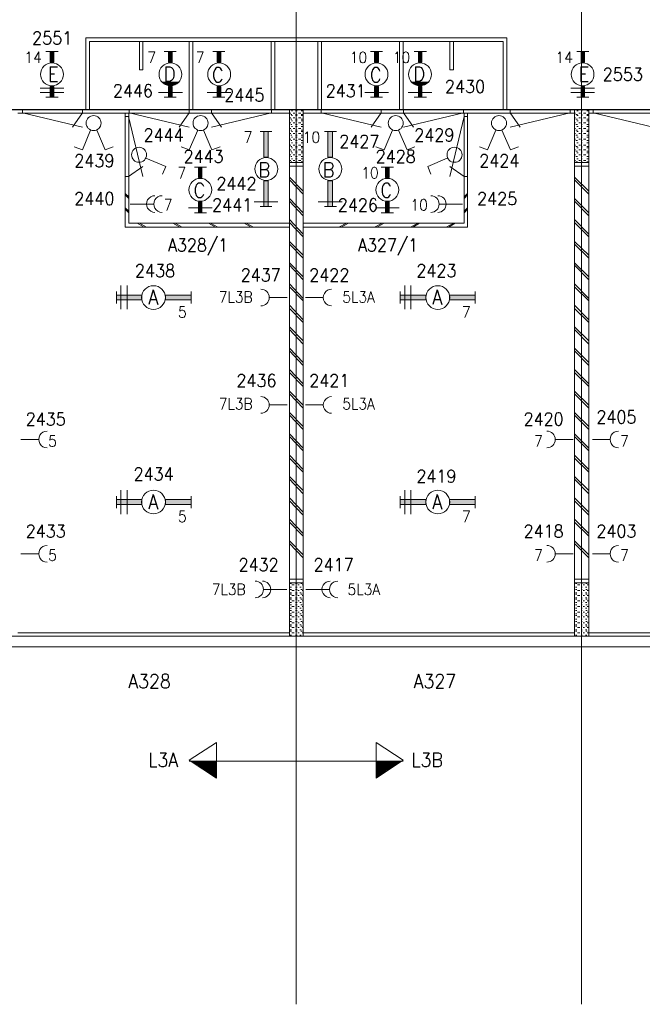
# Model space of a CAD drawing. Header units: metres. Extents: x -119 to 0, y 0 to 84.
# Tile 18 of 53: x -76.46 to -67.74, y 35.36 to 49.16. Entities that reach past the tile are written whole.
import ezdxf
from ezdxf.enums import TextEntityAlignment as Align

# ---------------------------------------------------------------- set-up
doc = ezdxf.new("R2010")
doc.units = ezdxf.units.M
doc.header["$MEASUREMENT"] = 0
doc.layers.add('Level 1', color=1, linetype='Continuous', lineweight=0)
doc.styles.add('Style-STANDARD', font='STANDARD.shx')

# ---------------------------------------------------------------- blocks, each defined once
blk = doc.blocks.new('FCAD23')
at = {"layer": 'Level 1', "color": 1, "linetype": 'Continuous', "lineweight": 0}
blk.add_circle((0, 0), 1, dxfattribs=at)
blk = doc.blocks.new('FCAD24')
at = {"layer": 'Level 1', "color": 1, "linetype": 'Continuous', "lineweight": 0}
blk.add_circle((0, 0), 1, dxfattribs=at)
blk = doc.blocks.new('FCAD25')
at = {"layer": 'Level 1', "color": 1, "linetype": 'Continuous', "lineweight": 0}
blk.add_circle((0, 0), 1, dxfattribs=at)
blk = doc.blocks.new('FCAD26')
at = {"layer": 'Level 1', "color": 1, "linetype": 'Continuous', "lineweight": 0}
blk.add_circle((0, 0), 1, dxfattribs=at)

msp = doc.modelspace()

# ---------------------------------------------------------------- linework, layer by layer
at = {"layer": 'Level 1', "color": 11, "linetype": 'Continuous', "lineweight": 0}
for p, q in [((-72.588, 62.078), (-72.588, 35.362)), ((-68.596, 62.078), (-68.596, 35.362)), ((-106.454, 47.899), (-6.907, 47.899)), ((-106.454, 40.368), (-6.907, 40.368))]:
    msp.add_line(p, q, dxfattribs=at)
at = {"layer": 'Level 1', "color": 1, "linetype": 'Continuous', "lineweight": 0}
for p, q in [((-72.588, 60.25), (-72.588, 38.769)), ((-75.535, 47.899), (-75.535, 48.901)), ((-75.535, 48.901), (-69.641, 48.901)), ((-75.484, 47.899), (-75.484, 48.851)), ((-75.484, 48.851), (-69.691, 48.851)), ((-74.783, 48.851), (-74.783, 48.453)), ((-74.736, 48.453), (-74.736, 48.851)), ((-74.089, 47.899), (-74.089, 48.851)), ((-74.038, 47.899), (-74.038, 48.851)), ((-72.939, 47.899), (-72.939, 48.851)), ((-72.888, 47.899), (-72.888, 48.851)), ((-72.288, 47.899), (-72.288, 48.851)), ((-72.237, 47.899), (-72.237, 48.851)), ((-71.141, 47.899), (-71.141, 48.851)), ((-71.091, 47.899), (-71.091, 48.851)), ((-70.44, 48.453), (-70.44, 48.851)), ((-70.389, 48.851), (-70.389, 48.453)), ((-69.691, 47.899), (-69.691, 48.851)), ((-69.641, 47.899), (-69.641, 48.901)), ((-76.096, 48.71), (-75.924, 48.71)), ((-74.268, 48.71), (-74.44, 48.71)), ((-73.59, 48.71), (-73.757, 48.71)), ((-71.379, 48.71), (-71.547, 48.71)), ((-70.767, 48.71), (-70.939, 48.71)), ((-68.662, 48.71), (-68.49, 48.71)), ((-74.783, 48.453), (-74.736, 48.453)), ((-70.389, 48.453), (-70.44, 48.453)), ((-74.237, 48.282), (-74.463, 48.282)), ((-70.74, 48.282), (-70.97, 48.282)), ((-76.174, 48.196), (-75.842, 48.196)), ((-74.249, 48.274), (-74.443, 48.274)), ((-74.256, 48.262), (-74.44, 48.262)), ((-74.28, 48.25), (-74.428, 48.25)), ((-74.284, 48.242), (-74.397, 48.242)), ((-70.748, 48.274), (-70.95, 48.274)), ((-70.759, 48.262), (-70.939, 48.262)), ((-70.779, 48.25), (-70.927, 48.25)), ((-70.791, 48.242), (-70.9, 48.242)), ((-68.744, 48.196), (-68.413, 48.196)), ((-76.174, 48.137), (-75.842, 48.137)), ((-76.096, 48.071), (-75.924, 48.071)), ((-74.182, 48.137), (-74.517, 48.137)), ((-74.268, 48.071), (-74.44, 48.071)), ((-73.504, 48.137), (-73.835, 48.137)), ((-73.59, 48.071), (-73.757, 48.071)), ((-71.297, 48.137), (-71.629, 48.137)), ((-71.379, 48.071), (-71.547, 48.071)), ((-70.689, 48.137), (-71.021, 48.137)), ((-70.767, 48.071), (-70.939, 48.071)), ((-68.744, 48.137), (-68.413, 48.137)), ((-68.662, 48.071), (-68.49, 48.071)), ((-76.576, 47.893), (-64.492, 47.893)), ((-76.422, 47.9), (-76.422, 47.85)), ((-75.582, 47.9), (-75.582, 47.85)), ((-74.926, 47.9), (-74.926, 47.85)), ((-74.086, 47.9), (-74.086, 47.85)), ((-73.776, 47.9), (-73.776, 47.85)), ((-72.936, 47.9), (-72.936, 47.85)), ((-72.685, 40.52), (-72.685, 47.899)), ((-72.639, 47.88), (-72.654, 47.88)), ((-72.576, 47.88), (-72.6, 47.88)), ((-72.494, 47.88), (-72.518, 47.88)), ((-72.49, 40.52), (-72.49, 47.899)), ((-72.238, 47.9), (-72.238, 47.85)), ((-71.398, 47.9), (-71.398, 47.85)), ((-71.088, 47.9), (-71.088, 47.85)), ((-70.248, 47.9), (-70.248, 47.85)), ((-69.592, 47.9), (-69.592, 47.85)), ((-68.752, 47.9), (-68.752, 47.85)), ((-68.693, 40.52), (-68.693, 47.899)), ((-68.643, 47.88), (-68.662, 47.88)), ((-68.584, 47.88), (-68.6, 47.88)), ((-68.502, 47.88), (-68.522, 47.88)), ((-68.49, 40.52), (-68.49, 47.899)), ((-68.43, 47.9), (-68.43, 47.85)), ((-76.486, 47.849), (-72.685, 47.849)), ((-76.422, 47.85), (-75.582, 47.65)), ((-75.582, 47.85), (-75.722, 47.65)), ((-74.986, 47.8), (-74.936, 47.8)), ((-74.985, 46.25), (-74.985, 47.849)), ((-74.936, 47.8), (-74.736, 46.96)), ((-74.935, 46.305), (-74.935, 47.849)), ((-74.926, 47.85), (-74.086, 47.65)), ((-74.086, 47.85), (-74.226, 47.65)), ((-72.936, 47.85), (-73.776, 47.65)), ((-73.776, 47.85), (-73.636, 47.65)), ((-72.666, 47.849), (-72.677, 47.849)), ((-72.666, 47.782), (-72.677, 47.782)), ((-72.65, 47.829), (-72.666, 47.829)), ((-72.65, 47.763), (-72.666, 47.763)), ((-72.639, 47.814), (-72.654, 47.814)), ((-72.639, 47.74), (-72.654, 47.74)), ((-72.607, 47.849), (-72.631, 47.849)), ((-72.607, 47.782), (-72.631, 47.782)), ((-72.576, 47.829), (-72.6, 47.829)), ((-72.576, 47.814), (-72.6, 47.814)), ((-72.576, 47.763), (-72.6, 47.763)), ((-72.576, 47.74), (-72.6, 47.74)), ((-72.525, 47.849), (-72.557, 47.849)), ((-72.525, 47.782), (-72.557, 47.782)), ((-72.494, 47.829), (-72.518, 47.829)), ((-72.494, 47.814), (-72.518, 47.814)), ((-72.494, 47.763), (-72.518, 47.763)), ((-72.494, 47.74), (-72.518, 47.74)), ((-72.49, 47.849), (-68.693, 47.849)), ((-72.238, 47.85), (-71.398, 47.65)), ((-71.398, 47.85), (-71.538, 47.65)), ((-70.248, 47.85), (-71.088, 47.65)), ((-71.088, 47.85), (-70.948, 47.65)), ((-70.238, 47.8), (-70.438, 46.96)), ((-70.188, 47.8), (-70.238, 47.8)), ((-70.237, 46.305), (-70.237, 47.849)), ((-70.19, 46.25), (-70.19, 47.849)), ((-68.752, 47.85), (-69.592, 47.65)), ((-69.592, 47.85), (-69.452, 47.65)), ((-68.674, 47.849), (-68.681, 47.849)), ((-68.674, 47.782), (-68.681, 47.782)), ((-68.65, 47.829), (-68.674, 47.829)), ((-68.65, 47.763), (-68.674, 47.763)), ((-68.643, 47.814), (-68.662, 47.814)), ((-68.643, 47.74), (-68.662, 47.74)), ((-68.611, 47.849), (-68.631, 47.849)), ((-68.611, 47.782), (-68.631, 47.782)), ((-68.584, 47.829), (-68.6, 47.829)), ((-68.584, 47.814), (-68.6, 47.814)), ((-68.584, 47.763), (-68.6, 47.763)), ((-68.584, 47.74), (-68.6, 47.74)), ((-68.533, 47.849), (-68.565, 47.849)), ((-68.533, 47.782), (-68.565, 47.782)), ((-68.502, 47.829), (-68.522, 47.829)), ((-68.502, 47.814), (-68.522, 47.814)), ((-68.502, 47.763), (-68.522, 47.763)), ((-68.502, 47.74), (-68.522, 47.74)), ((-68.49, 47.849), (-64.697, 47.849)), ((-68.43, 47.85), (-67.59, 47.65)), ((-75.469, 47.607), (-75.582, 47.334)), ((-75.383, 47.607), (-75.262, 47.334)), ((-73.968, 47.607), (-74.089, 47.334)), ((-73.886, 47.607), (-73.769, 47.334)), ((-72.666, 47.712), (-72.677, 47.712)), ((-72.666, 47.634), (-72.677, 47.634)), ((-72.65, 47.689), (-72.666, 47.689)), ((-72.65, 47.611), (-72.666, 47.611)), ((-72.639, 47.662), (-72.654, 47.662)), ((-72.607, 47.712), (-72.631, 47.712)), ((-72.607, 47.634), (-72.631, 47.634)), ((-72.576, 47.689), (-72.6, 47.689)), ((-72.576, 47.662), (-72.6, 47.662)), ((-72.576, 47.611), (-72.6, 47.611)), ((-72.525, 47.712), (-72.557, 47.712)), ((-72.525, 47.634), (-72.557, 47.634)), ((-72.494, 47.689), (-72.518, 47.689)), ((-72.494, 47.662), (-72.518, 47.662)), ((-72.494, 47.611), (-72.518, 47.611)), ((-71.239, 47.607), (-71.356, 47.334)), ((-71.157, 47.607), (-71.036, 47.334)), ((-69.793, 47.607), (-69.91, 47.334)), ((-69.711, 47.607), (-69.59, 47.334)), ((-68.674, 47.712), (-68.681, 47.712)), ((-68.674, 47.634), (-68.681, 47.634)), ((-68.65, 47.689), (-68.674, 47.689)), ((-68.65, 47.611), (-68.674, 47.611)), ((-68.643, 47.662), (-68.662, 47.662)), ((-68.611, 47.712), (-68.631, 47.712)), ((-68.611, 47.634), (-68.631, 47.634)), ((-68.584, 47.689), (-68.6, 47.689)), ((-68.584, 47.662), (-68.6, 47.662)), ((-68.584, 47.611), (-68.6, 47.611)), ((-68.533, 47.712), (-68.565, 47.712)), ((-68.533, 47.634), (-68.565, 47.634)), ((-68.502, 47.689), (-68.522, 47.689)), ((-68.502, 47.662), (-68.522, 47.662)), ((-68.502, 47.611), (-68.522, 47.611)), ((-73.095, 47.588), (-72.931, 47.588)), ((-72.666, 47.56), (-72.677, 47.56)), ((-72.666, 47.482), (-72.677, 47.482)), ((-72.65, 47.541), (-72.666, 47.541)), ((-72.65, 47.463), (-72.666, 47.463)), ((-72.639, 47.591), (-72.654, 47.591)), ((-72.639, 47.51), (-72.654, 47.51)), ((-72.607, 47.56), (-72.631, 47.56)), ((-72.607, 47.482), (-72.631, 47.482)), ((-72.576, 47.591), (-72.6, 47.591)), ((-72.576, 47.541), (-72.6, 47.541)), ((-72.576, 47.51), (-72.6, 47.51)), ((-72.576, 47.463), (-72.6, 47.463)), ((-72.525, 47.56), (-72.557, 47.56)), ((-72.525, 47.482), (-72.557, 47.482)), ((-72.494, 47.591), (-72.518, 47.591)), ((-72.494, 47.541), (-72.518, 47.541)), ((-72.494, 47.51), (-72.518, 47.51)), ((-72.494, 47.463), (-72.518, 47.463)), ((-72.194, 47.588), (-72.026, 47.588)), ((-68.674, 47.56), (-68.681, 47.56)), ((-68.674, 47.482), (-68.681, 47.482)), ((-68.65, 47.541), (-68.674, 47.541)), ((-68.65, 47.463), (-68.674, 47.463)), ((-68.643, 47.591), (-68.662, 47.591)), ((-68.643, 47.51), (-68.662, 47.51)), ((-68.611, 47.56), (-68.631, 47.56)), ((-68.611, 47.482), (-68.631, 47.482)), ((-68.584, 47.591), (-68.6, 47.591)), ((-68.584, 47.541), (-68.6, 47.541)), ((-68.584, 47.51), (-68.6, 47.51)), ((-68.584, 47.463), (-68.6, 47.463)), ((-68.533, 47.56), (-68.565, 47.56)), ((-68.533, 47.482), (-68.565, 47.482)), ((-68.502, 47.591), (-68.522, 47.591)), ((-68.502, 47.541), (-68.522, 47.541)), ((-68.502, 47.51), (-68.522, 47.51)), ((-68.502, 47.463), (-68.522, 47.463)), ((-75.582, 47.334), (-75.699, 47.377)), ((-75.262, 47.334), (-75.153, 47.377)), ((-74.089, 47.334), (-74.198, 47.377)), ((-73.769, 47.334), (-73.652, 47.377)), ((-72.666, 47.4), (-72.677, 47.4)), ((-72.666, 47.334), (-72.677, 47.334)), ((-72.65, 47.381), (-72.666, 47.381)), ((-72.639, 47.432), (-72.654, 47.432)), ((-72.639, 47.361), (-72.654, 47.361)), ((-72.607, 47.4), (-72.631, 47.4)), ((-72.607, 47.334), (-72.631, 47.334)), ((-72.576, 47.432), (-72.6, 47.432)), ((-72.576, 47.381), (-72.6, 47.381)), ((-72.576, 47.361), (-72.6, 47.361)), ((-72.525, 47.4), (-72.557, 47.4)), ((-72.525, 47.334), (-72.557, 47.334)), ((-72.494, 47.432), (-72.518, 47.432)), ((-72.494, 47.381), (-72.518, 47.381)), ((-72.494, 47.361), (-72.518, 47.361)), ((-71.356, 47.334), (-71.473, 47.377)), ((-71.036, 47.334), (-70.927, 47.377)), ((-69.91, 47.334), (-70.023, 47.377)), ((-69.59, 47.334), (-69.477, 47.377)), ((-68.674, 47.4), (-68.681, 47.4)), ((-68.674, 47.334), (-68.681, 47.334)), ((-68.65, 47.381), (-68.674, 47.381)), ((-68.643, 47.432), (-68.662, 47.432)), ((-68.643, 47.361), (-68.662, 47.361)), ((-68.611, 47.4), (-68.631, 47.4)), ((-68.611, 47.334), (-68.631, 47.334)), ((-68.584, 47.432), (-68.6, 47.432)), ((-68.584, 47.381), (-68.6, 47.381)), ((-68.584, 47.361), (-68.6, 47.361)), ((-68.533, 47.4), (-68.565, 47.4)), ((-68.533, 47.334), (-68.565, 47.334)), ((-68.502, 47.432), (-68.522, 47.432)), ((-68.502, 47.381), (-68.522, 47.381)), ((-68.502, 47.361), (-68.522, 47.361)), ((-74.693, 47.217), (-74.416, 47.1)), ((-72.666, 47.264), (-72.677, 47.264)), ((-72.666, 47.182), (-72.677, 47.182)), ((-72.65, 47.315), (-72.666, 47.315)), ((-72.65, 47.241), (-72.666, 47.241)), ((-72.639, 47.291), (-72.654, 47.291)), ((-72.639, 47.209), (-72.654, 47.209)), ((-72.607, 47.264), (-72.631, 47.264)), ((-72.607, 47.182), (-72.631, 47.182)), ((-72.576, 47.315), (-72.6, 47.315)), ((-72.576, 47.291), (-72.6, 47.291)), ((-72.576, 47.241), (-72.6, 47.241)), ((-72.576, 47.209), (-72.6, 47.209)), ((-72.525, 47.264), (-72.557, 47.264)), ((-72.525, 47.182), (-72.557, 47.182)), ((-72.494, 47.315), (-72.518, 47.315)), ((-72.494, 47.291), (-72.518, 47.291)), ((-72.494, 47.241), (-72.518, 47.241)), ((-72.494, 47.209), (-72.518, 47.209)), ((-70.475, 47.217), (-70.748, 47.1)), ((-68.674, 47.264), (-68.681, 47.264)), ((-68.674, 47.182), (-68.681, 47.182)), ((-68.65, 47.315), (-68.674, 47.315)), ((-68.65, 47.241), (-68.674, 47.241)), ((-68.643, 47.291), (-68.662, 47.291)), ((-68.643, 47.209), (-68.662, 47.209)), ((-68.611, 47.264), (-68.631, 47.264)), ((-68.611, 47.182), (-68.631, 47.182)), ((-68.584, 47.315), (-68.6, 47.315)), ((-68.584, 47.291), (-68.6, 47.291)), ((-68.584, 47.241), (-68.6, 47.241)), ((-68.584, 47.209), (-68.6, 47.209)), ((-68.533, 47.264), (-68.565, 47.264)), ((-68.533, 47.182), (-68.565, 47.182)), ((-68.502, 47.315), (-68.522, 47.315)), ((-68.502, 47.291), (-68.522, 47.291)), ((-68.502, 47.241), (-68.522, 47.241)), ((-68.502, 47.209), (-68.522, 47.209)), ((-74.936, 46.96), (-74.736, 47.1)), ((-74.416, 47.1), (-74.463, 46.991)), ((-73.847, 47.092), (-74.015, 47.092)), ((-72.49, 47.155), (-72.685, 47.155)), ((-72.49, 47.104), (-72.685, 47.104)), ((-72.65, 47.163), (-72.666, 47.163)), ((-72.576, 47.163), (-72.6, 47.163)), ((-72.494, 47.163), (-72.518, 47.163)), ((-71.227, 47.092), (-71.399, 47.092)), ((-70.748, 47.1), (-70.705, 46.991)), ((-70.238, 46.96), (-70.438, 47.1)), ((-68.49, 47.155), (-68.693, 47.155)), ((-68.49, 47.104), (-68.693, 47.104)), ((-68.65, 47.163), (-68.674, 47.163)), ((-68.584, 47.163), (-68.6, 47.163)), ((-68.502, 47.163), (-68.522, 47.163)), ((-74.986, 46.96), (-74.936, 46.96)), ((-72.49, 46.753), (-72.685, 46.952)), ((-72.49, 46.71), (-72.685, 46.913)), ((-70.188, 46.96), (-70.238, 46.96)), ((-68.49, 46.753), (-68.693, 46.952)), ((-68.49, 46.71), (-68.693, 46.913)), ((-74.935, 46.675), (-74.985, 46.722)), ((-74.935, 46.652), (-74.985, 46.703)), ((-72.49, 46.453), (-72.685, 46.652)), ((-70.237, 46.675), (-70.19, 46.722)), ((-70.237, 46.652), (-70.19, 46.703)), ((-68.49, 46.453), (-68.693, 46.652)), ((-74.935, 46.473), (-74.985, 46.523)), ((-74.935, 46.453), (-74.985, 46.504)), ((-74.592, 46.574), (-74.915, 46.574)), ((-73.765, 46.519), (-74.097, 46.519)), ((-72.845, 46.605), (-73.176, 46.605)), ((-73.095, 46.539), (-72.931, 46.539)), ((-72.49, 46.41), (-72.685, 46.613)), ((-71.945, 46.605), (-72.28, 46.605)), ((-72.194, 46.539), (-72.026, 46.539)), ((-71.149, 46.519), (-71.481, 46.519)), ((-70.584, 46.574), (-70.26, 46.574)), ((-70.237, 46.473), (-70.19, 46.523)), ((-70.237, 46.453), (-70.19, 46.504)), ((-68.49, 46.41), (-68.693, 46.613)), ((-73.847, 46.453), (-74.015, 46.453)), ((-72.49, 46.153), (-72.685, 46.356)), ((-71.227, 46.453), (-71.399, 46.453)), ((-68.49, 46.153), (-68.693, 46.356)), ((-72.685, 46.25), (-74.985, 46.25)), ((-72.685, 46.305), (-74.935, 46.305)), ((-74.716, 46.25), (-74.814, 46.305)), ((-74.685, 46.25), (-74.783, 46.305)), ((-74.217, 46.25), (-74.315, 46.305)), ((-74.186, 46.25), (-74.284, 46.305)), ((-73.718, 46.25), (-73.816, 46.305)), ((-73.687, 46.25), (-73.788, 46.305)), ((-73.219, 46.25), (-73.317, 46.305)), ((-73.188, 46.25), (-73.29, 46.305)), ((-72.49, 46.114), (-72.685, 46.313)), ((-72.49, 46.305), (-70.237, 46.305)), ((-72.49, 46.25), (-70.19, 46.25)), ((-71.991, 46.25), (-71.886, 46.305)), ((-71.96, 46.25), (-71.859, 46.305)), ((-71.492, 46.25), (-71.387, 46.305)), ((-71.461, 46.25), (-71.356, 46.305)), ((-70.989, 46.25), (-70.888, 46.305)), ((-70.958, 46.25), (-70.861, 46.305)), ((-70.49, 46.25), (-70.389, 46.305)), ((-70.459, 46.25), (-70.362, 46.305)), ((-68.49, 46.114), (-68.693, 46.313)), ((-72.49, 45.857), (-72.685, 46.051)), ((-72.49, 45.814), (-72.685, 46.013)), ((-68.49, 45.857), (-68.693, 46.051)), ((-68.49, 45.814), (-68.693, 46.013)), ((-72.49, 45.556), (-72.685, 45.751)), ((-72.49, 45.514), (-72.685, 45.716)), ((-68.49, 45.556), (-68.693, 45.751)), ((-68.49, 45.514), (-68.693, 45.716)), ((-75.044, 45.1), (-75.044, 45.432)), ((-74.958, 45.1), (-74.958, 45.432)), ((-72.49, 45.252), (-72.685, 45.455)), ((-72.49, 45.217), (-72.685, 45.412)), ((-71.067, 45.1), (-71.067, 45.432)), ((-70.986, 45.1), (-70.986, 45.432)), ((-68.49, 45.252), (-68.693, 45.455)), ((-68.49, 45.217), (-68.693, 45.412)), ((-75.106, 45.35), (-75.106, 45.182)), ((-74.061, 45.35), (-74.061, 45.182)), ((-72.716, 45.264), (-72.962, 45.264)), ((-72.459, 45.264), (-72.214, 45.264)), ((-71.134, 45.35), (-71.134, 45.182)), ((-70.085, 45.35), (-70.085, 45.182)), ((-72.49, 44.952), (-72.685, 45.155)), ((-72.49, 44.913), (-72.685, 45.112)), ((-68.49, 44.952), (-68.693, 45.155)), ((-68.49, 44.913), (-68.693, 45.112)), ((-72.49, 44.656), (-72.685, 44.855)), ((-68.49, 44.656), (-68.693, 44.855)), ((-72.49, 44.613), (-72.685, 44.816)), ((-68.49, 44.613), (-68.693, 44.816)), ((-72.49, 44.356), (-72.685, 44.554)), ((-72.49, 44.313), (-72.685, 44.516)), ((-68.49, 44.356), (-68.693, 44.554)), ((-68.49, 44.313), (-68.693, 44.516)), ((-72.49, 44.056), (-72.685, 44.258)), ((-72.49, 44.017), (-72.685, 44.215)), ((-68.49, 44.056), (-68.693, 44.258)), ((-68.49, 44.017), (-68.693, 44.215)), ((-72.49, 43.755), (-72.685, 43.954)), ((-72.49, 43.716), (-72.685, 43.915)), ((-68.49, 43.755), (-68.693, 43.954)), ((-68.49, 43.716), (-68.693, 43.915)), ((-72.716, 43.759), (-72.962, 43.759)), ((-72.459, 43.759), (-72.214, 43.759)), ((-72.49, 43.455), (-72.685, 43.654)), ((-72.49, 43.416), (-72.685, 43.615)), ((-68.49, 43.455), (-68.693, 43.654)), ((-68.49, 43.416), (-68.693, 43.615)), ((-72.49, 43.155), (-72.685, 43.354)), ((-68.49, 43.155), (-68.693, 43.354)), ((-76.443, 43.276), (-76.202, 43.276)), ((-72.49, 43.116), (-72.685, 43.315)), ((-68.713, 43.276), (-68.954, 43.276)), ((-68.49, 43.116), (-68.693, 43.315)), ((-68.44, 43.276), (-68.198, 43.276)), ((-72.49, 42.855), (-72.685, 43.057)), ((-68.49, 42.855), (-68.693, 43.057)), ((-72.49, 42.816), (-72.685, 43.015)), ((-68.49, 42.816), (-68.693, 43.015)), ((-72.49, 42.559), (-72.685, 42.757)), ((-72.49, 42.516), (-72.685, 42.718)), ((-68.49, 42.559), (-68.693, 42.757)), ((-68.49, 42.516), (-68.693, 42.718)), ((-75.044, 42.231), (-75.044, 42.566)), ((-74.958, 42.231), (-74.958, 42.566)), ((-71.067, 42.231), (-71.067, 42.566)), ((-70.986, 42.231), (-70.986, 42.566)), ((-75.106, 42.481), (-75.106, 42.313)), ((-74.061, 42.481), (-74.061, 42.313)), ((-72.49, 42.258), (-72.685, 42.457)), ((-72.49, 42.215), (-72.685, 42.418)), ((-71.134, 42.481), (-71.134, 42.313)), ((-70.085, 42.481), (-70.085, 42.313)), ((-68.49, 42.258), (-68.693, 42.457)), ((-68.49, 42.215), (-68.693, 42.418)), ((-72.49, 41.958), (-72.685, 42.157)), ((-72.49, 41.919), (-72.685, 42.118)), ((-68.49, 41.958), (-68.693, 42.157)), ((-68.49, 41.919), (-68.693, 42.118)), ((-72.49, 41.658), (-72.685, 41.857)), ((-72.49, 41.619), (-72.685, 41.818)), ((-68.49, 41.658), (-68.693, 41.857)), ((-68.49, 41.619), (-68.693, 41.818)), ((-76.443, 41.674), (-76.202, 41.674)), ((-68.713, 41.674), (-68.954, 41.674)), ((-68.44, 41.674), (-68.198, 41.674)), ((-72.685, 41.319), (-72.49, 41.319)), ((-72.685, 41.268), (-72.49, 41.268)), ((-72.677, 41.257), (-72.654, 41.257)), ((-72.6, 41.257), (-72.576, 41.257)), ((-72.525, 41.257), (-72.506, 41.257)), ((-68.693, 41.319), (-68.49, 41.319)), ((-68.693, 41.268), (-68.49, 41.268)), ((-68.681, 41.257), (-68.662, 41.257)), ((-68.6, 41.257), (-68.584, 41.257)), ((-68.533, 41.257), (-68.514, 41.257)), ((-73.044, 41.175), (-72.72, 41.175)), ((-72.677, 41.206), (-72.654, 41.206)), ((-72.677, 41.175), (-72.654, 41.175)), ((-72.677, 41.128), (-72.654, 41.128)), ((-72.677, 41.108), (-72.654, 41.108)), ((-72.65, 41.237), (-72.619, 41.237)), ((-72.65, 41.159), (-72.619, 41.159)), ((-72.6, 41.206), (-72.576, 41.206)), ((-72.6, 41.175), (-72.576, 41.175)), ((-72.6, 41.128), (-72.576, 41.128)), ((-72.6, 41.108), (-72.576, 41.108)), ((-72.568, 41.237), (-72.549, 41.237)), ((-72.568, 41.159), (-72.549, 41.159)), ((-72.537, 41.206), (-72.518, 41.206)), ((-72.537, 41.128), (-72.518, 41.128)), ((-72.525, 41.175), (-72.506, 41.175)), ((-72.525, 41.108), (-72.506, 41.108)), ((-72.506, 41.237), (-72.494, 41.237)), ((-72.506, 41.159), (-72.494, 41.159)), ((-72.132, 41.175), (-72.455, 41.175)), ((-68.681, 41.206), (-68.662, 41.206)), ((-68.681, 41.175), (-68.662, 41.175)), ((-68.681, 41.128), (-68.662, 41.128)), ((-68.681, 41.108), (-68.662, 41.108)), ((-68.65, 41.237), (-68.619, 41.237)), ((-68.65, 41.159), (-68.619, 41.159)), ((-68.6, 41.206), (-68.584, 41.206)), ((-68.6, 41.175), (-68.584, 41.175)), ((-68.6, 41.128), (-68.584, 41.128)), ((-68.6, 41.108), (-68.584, 41.108)), ((-68.572, 41.237), (-68.553, 41.237)), ((-68.572, 41.159), (-68.553, 41.159)), ((-68.541, 41.206), (-68.522, 41.206)), ((-68.541, 41.128), (-68.522, 41.128)), ((-68.533, 41.175), (-68.514, 41.175)), ((-68.533, 41.108), (-68.514, 41.108)), ((-68.514, 41.237), (-68.502, 41.237)), ((-68.514, 41.159), (-68.502, 41.159)), ((-72.677, 41.058), (-72.654, 41.058)), ((-72.677, 41.038), (-72.654, 41.038)), ((-72.677, 40.991), (-72.654, 40.991)), ((-72.65, 41.089), (-72.619, 41.089)), ((-72.65, 41.015), (-72.619, 41.015)), ((-72.6, 41.058), (-72.576, 41.058)), ((-72.6, 41.038), (-72.576, 41.038)), ((-72.6, 40.991), (-72.576, 40.991)), ((-72.568, 41.089), (-72.549, 41.089)), ((-72.568, 41.015), (-72.549, 41.015)), ((-72.537, 41.058), (-72.518, 41.058)), ((-72.537, 40.991), (-72.518, 40.991)), ((-72.525, 41.038), (-72.506, 41.038)), ((-72.506, 41.089), (-72.494, 41.089)), ((-72.506, 41.015), (-72.494, 41.015)), ((-68.681, 41.058), (-68.662, 41.058)), ((-68.681, 41.038), (-68.662, 41.038)), ((-68.681, 40.991), (-68.662, 40.991)), ((-68.65, 41.089), (-68.619, 41.089)), ((-68.65, 41.015), (-68.619, 41.015)), ((-68.6, 41.058), (-68.584, 41.058)), ((-68.6, 41.038), (-68.584, 41.038)), ((-68.6, 40.991), (-68.584, 40.991)), ((-68.572, 41.089), (-68.553, 41.089)), ((-68.572, 41.015), (-68.553, 41.015)), ((-68.541, 41.058), (-68.522, 41.058)), ((-68.541, 40.991), (-68.522, 40.991)), ((-68.533, 41.038), (-68.514, 41.038)), ((-68.514, 41.089), (-68.502, 41.089)), ((-68.514, 41.015), (-68.502, 41.015)), ((-72.677, 40.96), (-72.654, 40.96)), ((-72.677, 40.91), (-72.654, 40.91)), ((-72.677, 40.878), (-72.654, 40.878)), ((-72.65, 40.937), (-72.619, 40.937)), ((-72.65, 40.855), (-72.619, 40.855)), ((-72.6, 40.96), (-72.576, 40.96)), ((-72.6, 40.91), (-72.576, 40.91)), ((-72.6, 40.878), (-72.576, 40.878)), ((-72.568, 40.937), (-72.549, 40.937)), ((-72.568, 40.855), (-72.549, 40.855)), ((-72.537, 40.91), (-72.518, 40.91)), ((-72.525, 40.96), (-72.506, 40.96)), ((-72.525, 40.878), (-72.506, 40.878)), ((-72.506, 40.937), (-72.494, 40.937)), ((-72.506, 40.855), (-72.494, 40.855)), ((-68.681, 40.96), (-68.662, 40.96)), ((-68.681, 40.91), (-68.662, 40.91)), ((-68.681, 40.878), (-68.662, 40.878)), ((-68.65, 40.937), (-68.619, 40.937)), ((-68.65, 40.855), (-68.619, 40.855)), ((-68.6, 40.96), (-68.584, 40.96)), ((-68.6, 40.91), (-68.584, 40.91)), ((-68.6, 40.878), (-68.584, 40.878)), ((-68.572, 40.937), (-68.553, 40.937)), ((-68.572, 40.855), (-68.553, 40.855)), ((-68.541, 40.91), (-68.522, 40.91)), ((-68.533, 40.96), (-68.514, 40.96)), ((-68.533, 40.878), (-68.514, 40.878)), ((-68.514, 40.937), (-68.502, 40.937)), ((-68.514, 40.855), (-68.502, 40.855)), ((-72.677, 40.832), (-72.654, 40.832)), ((-72.677, 40.808), (-72.654, 40.808)), ((-72.677, 40.758), (-72.654, 40.758)), ((-72.677, 40.726), (-72.654, 40.726)), ((-72.65, 40.789), (-72.619, 40.789)), ((-72.65, 40.707), (-72.619, 40.707)), ((-72.6, 40.832), (-72.576, 40.832)), ((-72.6, 40.808), (-72.576, 40.808)), ((-72.6, 40.758), (-72.576, 40.758)), ((-72.6, 40.726), (-72.576, 40.726)), ((-72.568, 40.789), (-72.549, 40.789)), ((-72.568, 40.707), (-72.549, 40.707)), ((-72.537, 40.832), (-72.518, 40.832)), ((-72.537, 40.758), (-72.518, 40.758)), ((-72.525, 40.808), (-72.506, 40.808)), ((-72.525, 40.726), (-72.506, 40.726)), ((-72.506, 40.789), (-72.494, 40.789)), ((-72.506, 40.707), (-72.494, 40.707)), ((-68.681, 40.832), (-68.662, 40.832)), ((-68.681, 40.808), (-68.662, 40.808)), ((-68.681, 40.758), (-68.662, 40.758)), ((-68.681, 40.726), (-68.662, 40.726)), ((-68.65, 40.789), (-68.619, 40.789)), ((-68.65, 40.707), (-68.619, 40.707)), ((-68.6, 40.832), (-68.584, 40.832)), ((-68.6, 40.808), (-68.584, 40.808)), ((-68.6, 40.758), (-68.584, 40.758)), ((-68.6, 40.726), (-68.584, 40.726)), ((-68.572, 40.789), (-68.553, 40.789)), ((-68.572, 40.707), (-68.553, 40.707)), ((-68.541, 40.832), (-68.522, 40.832)), ((-68.541, 40.758), (-68.522, 40.758)), ((-68.533, 40.808), (-68.514, 40.808)), ((-68.533, 40.726), (-68.514, 40.726)), ((-68.514, 40.789), (-68.502, 40.789)), ((-68.514, 40.707), (-68.502, 40.707)), ((-76.486, 40.566), (-72.685, 40.566)), ((-72.677, 40.679), (-72.654, 40.679)), ((-72.677, 40.66), (-72.654, 40.66)), ((-72.677, 40.609), (-72.654, 40.609)), ((-72.677, 40.59), (-72.654, 40.59)), ((-72.65, 40.641), (-72.619, 40.641)), ((-72.65, 40.566), (-72.619, 40.566)), ((-72.6, 40.679), (-72.576, 40.679)), ((-72.6, 40.66), (-72.576, 40.66)), ((-72.6, 40.609), (-72.576, 40.609)), ((-72.6, 40.59), (-72.576, 40.59)), ((-72.568, 40.641), (-72.549, 40.641)), ((-72.568, 40.566), (-72.549, 40.566)), ((-72.537, 40.679), (-72.518, 40.679)), ((-72.537, 40.609), (-72.518, 40.609)), ((-72.525, 40.66), (-72.506, 40.66)), ((-72.525, 40.59), (-72.506, 40.59)), ((-72.506, 40.641), (-72.494, 40.641)), ((-72.506, 40.566), (-72.494, 40.566)), ((-72.49, 40.566), (-68.693, 40.566)), ((-68.681, 40.679), (-68.662, 40.679)), ((-68.681, 40.66), (-68.662, 40.66)), ((-68.681, 40.609), (-68.662, 40.609)), ((-68.681, 40.59), (-68.662, 40.59)), ((-68.65, 40.641), (-68.619, 40.641)), ((-68.65, 40.566), (-68.619, 40.566)), ((-68.6, 40.679), (-68.584, 40.679)), ((-68.6, 40.66), (-68.584, 40.66)), ((-68.6, 40.609), (-68.584, 40.609)), ((-68.6, 40.59), (-68.584, 40.59)), ((-68.572, 40.641), (-68.553, 40.641)), ((-68.572, 40.566), (-68.553, 40.566)), ((-68.541, 40.679), (-68.522, 40.679)), ((-68.541, 40.609), (-68.522, 40.609)), ((-68.533, 40.66), (-68.514, 40.66)), ((-68.533, 40.59), (-68.514, 40.59)), ((-68.514, 40.641), (-68.502, 40.641)), ((-68.514, 40.566), (-68.502, 40.566)), ((-68.49, 40.566), (-64.697, 40.566)), ((-100.649, 40.52), (-44.515, 40.52)), ((-72.677, 40.535), (-72.654, 40.535)), ((-72.6, 40.535), (-72.576, 40.535)), ((-72.537, 40.535), (-72.518, 40.535)), ((-68.681, 40.535), (-68.662, 40.535)), ((-68.6, 40.535), (-68.584, 40.535)), ((-68.541, 40.535), (-68.522, 40.535)), ((-100.801, 40.368), (-44.367, 40.368)), ((-74.089, 38.781), (-73.707, 39.03)), ((-73.707, 39.03), (-73.707, 38.781)), ((-71.091, 38.781), (-71.469, 39.03)), ((-71.469, 39.03), (-71.469, 38.781)), ((-74.089, 38.781), (-73.707, 38.531)), ((-74.089, 38.769), (-71.091, 38.769)), ((-74.058, 38.769), (-73.707, 38.769)), ((-73.707, 38.781), (-73.707, 38.531)), ((-71.469, 38.781), (-71.469, 38.531)), ((-71.091, 38.781), (-71.469, 38.531)), ((-71.118, 38.769), (-71.469, 38.769)), ((-74.046, 38.758), (-73.707, 38.758)), ((-74.038, 38.75), (-73.707, 38.75)), ((-74.015, 38.738), (-73.707, 38.738)), ((-73.995, 38.734), (-73.707, 38.734)), ((-73.987, 38.722), (-73.707, 38.722)), ((-73.964, 38.711), (-73.707, 38.711)), ((-73.956, 38.703), (-73.707, 38.703)), ((-73.937, 38.691), (-73.707, 38.691)), ((-73.929, 38.68), (-73.707, 38.68)), ((-73.909, 38.672), (-73.707, 38.672)), ((-73.886, 38.66), (-73.707, 38.66)), ((-73.878, 38.652), (-73.707, 38.652)), ((-73.867, 38.641), (-73.707, 38.641)), ((-73.847, 38.629), (-73.707, 38.629)), ((-71.13, 38.758), (-71.469, 38.758)), ((-71.141, 38.75), (-71.469, 38.75)), ((-71.161, 38.738), (-71.469, 38.738)), ((-71.18, 38.734), (-71.469, 38.734)), ((-71.192, 38.722), (-71.469, 38.722)), ((-71.208, 38.711), (-71.469, 38.711)), ((-71.219, 38.703), (-71.469, 38.703)), ((-71.239, 38.691), (-71.469, 38.691)), ((-71.251, 38.68), (-71.469, 38.68)), ((-71.27, 38.672), (-71.469, 38.672)), ((-71.29, 38.66), (-71.469, 38.66)), ((-71.301, 38.652), (-71.469, 38.652)), ((-71.309, 38.641), (-71.469, 38.641)), ((-71.333, 38.629), (-71.469, 38.629)), ((-73.835, 38.621), (-73.707, 38.621)), ((-73.816, 38.609), (-73.707, 38.609)), ((-73.804, 38.598), (-73.707, 38.598)), ((-73.788, 38.59), (-73.707, 38.59)), ((-73.777, 38.578), (-73.707, 38.578)), ((-73.757, 38.57), (-73.707, 38.57)), ((-73.749, 38.563), (-73.707, 38.563)), ((-73.726, 38.551), (-73.707, 38.551)), ((-73.718, 38.543), (-73.707, 38.543)), ((-71.34, 38.621), (-71.469, 38.621)), ((-71.356, 38.609), (-71.469, 38.609)), ((-71.368, 38.598), (-71.469, 38.598)), ((-71.387, 38.59), (-71.469, 38.59)), ((-71.399, 38.578), (-71.469, 38.578)), ((-71.418, 38.57), (-71.469, 38.57)), ((-71.43, 38.563), (-71.469, 38.563)), ((-71.449, 38.551), (-71.469, 38.551)), ((-71.461, 38.543), (-71.469, 38.543))]:
    msp.add_line(p, q, dxfattribs=at)
for centre, radius in [((-76.01, 48.391), 0.16), ((-74.35, 48.391), 0.16), ((-73.668, 48.391), 0.16), ((-71.465, 48.391), 0.16), ((-70.857, 48.391), 0.16), ((-68.58, 48.391), 0.16), ((-75.426, 47.708), 0.105), ((-73.929, 47.708), 0.105), ((-71.196, 47.708), 0.105), ((-69.75, 47.708), 0.105), ((-74.79, 47.264), 0.105), ((-70.373, 47.264), 0.105), ((-73.009, 47.065), 0.16), ((-72.112, 47.065), 0.16), ((-73.933, 46.773), 0.16), ((-71.313, 46.773), 0.16)]:
    msp.add_circle(centre, radius, dxfattribs=at)
for centre, start, end in [((-74.568, 46.574), 90, 270.0002), ((-74.467, 46.574), 90, 270.0002), ((-70.705, 46.574), 270.0001, 90), ((-70.607, 46.574), 270.0001, 90), ((-73.083, 45.264), 270.0001, 90), ((-72.093, 45.264), 90, 270.0001), ((-73.083, 43.759), 270.0001, 90), ((-72.093, 43.759), 90, 270.0001), ((-76.077, 43.276), 90, 270.0001), ((-69.079, 43.276), 270.0001, 90), ((-68.077, 43.276), 90, 270.0001), ((-76.077, 41.674), 90, 270.0001), ((-69.079, 41.674), 270.0001, 90), ((-68.077, 41.674), 90, 270.0001), ((-73.165, 41.175), 270.0001, 90), ((-73.063, 41.175), 270.0001, 90), ((-72.112, 41.175), 90, 270.0002), ((-72.007, 41.175), 90, 270.0002)]:
    msp.add_arc(centre, 0.117, start, end, dxfattribs=at)
for points in [[(-75.983, 48.562), (-76.033, 48.562), (-75.983, 48.71), (-76.033, 48.71)], [(-68.553, 48.562), (-68.6, 48.562), (-68.553, 48.71), (-68.6, 48.71)], [(-75.983, 48.071), (-76.033, 48.071), (-75.983, 48.223), (-76.033, 48.223)], [(-68.553, 48.071), (-68.6, 48.071), (-68.553, 48.223), (-68.6, 48.223)], [(-72.981, 46.898), (-72.981, 46.539), (-73.044, 46.898), (-73.044, 46.539)], [(-72.081, 46.898), (-72.081, 46.539), (-72.147, 46.898), (-72.147, 46.539)], [(-74.751, 45.233), (-75.106, 45.233), (-74.751, 45.299), (-75.106, 45.299)], [(-70.775, 45.233), (-71.134, 45.233), (-70.775, 45.299), (-71.134, 45.299)], [(-74.751, 42.364), (-75.106, 42.364), (-74.751, 42.434), (-75.106, 42.434)], [(-70.775, 42.364), (-71.134, 42.364), (-70.775, 42.434), (-71.134, 42.434)]]:
    msp.add_solid(points, dxfattribs=at)
at = {"layer": 'Level 1', "color": 1, "linetype": 'Continuous', "lineweight": 0, "extrusion": (0, 0, -1)}
for points in [[(74.377, 48.562), (74.327, 48.562), (74.377, 48.71), (74.327, 48.71)], [(73.695, 48.562), (73.644, 48.562), (73.695, 48.71), (73.644, 48.71)], [(71.492, 48.562), (71.438, 48.562), (71.492, 48.71), (71.438, 48.71)], [(70.876, 48.562), (70.83, 48.562), (70.876, 48.71), (70.83, 48.71)], [(74.377, 48.071), (74.327, 48.071), (74.377, 48.223), (74.327, 48.223)], [(73.695, 48.071), (73.644, 48.071), (73.695, 48.223), (73.644, 48.223)], [(71.492, 48.071), (71.438, 48.071), (71.492, 48.223), (71.438, 48.223)], [(70.876, 48.071), (70.83, 48.071), (70.876, 48.223), (70.83, 48.223)], [(73.044, 47.229), (73.044, 47.588), (72.981, 47.229), (72.981, 47.588)], [(72.147, 47.229), (72.147, 47.588), (72.081, 47.229), (72.081, 47.588)], [(73.956, 46.944), (73.909, 46.944), (73.956, 47.092), (73.909, 47.092)], [(71.34, 46.944), (71.29, 46.944), (71.34, 47.092), (71.29, 47.092)], [(73.956, 46.453), (73.909, 46.453), (73.956, 46.601), (73.909, 46.601)], [(71.34, 46.453), (71.29, 46.453), (71.34, 46.601), (71.29, 46.601)], [(74.42, 45.299), (74.061, 45.299), (74.42, 45.233), (74.061, 45.233)], [(70.444, 45.299), (70.085, 45.299), (70.444, 45.233), (70.085, 45.233)], [(74.42, 42.434), (74.061, 42.434), (74.42, 42.364), (74.061, 42.364)], [(70.444, 42.434), (70.085, 42.434), (70.444, 42.364), (70.085, 42.364)]]:
    msp.add_solid(points, dxfattribs=at)
at = {"layer": 'Level 1', "color": 1, "linetype": 'Continuous', "lineweight": 0}
for points in [[(-75.983, 48.562), (-76.033, 48.562), (-76.033, 48.71), (-75.983, 48.71)], [(-74.377, 48.562), (-74.327, 48.562), (-74.327, 48.71), (-74.377, 48.71)], [(-73.695, 48.562), (-73.644, 48.562), (-73.644, 48.71), (-73.695, 48.71)], [(-71.492, 48.562), (-71.438, 48.562), (-71.438, 48.71), (-71.492, 48.71)], [(-70.876, 48.562), (-70.83, 48.562), (-70.83, 48.71), (-70.876, 48.71)], [(-68.553, 48.562), (-68.6, 48.562), (-68.6, 48.71), (-68.553, 48.71)], [(-75.983, 48.071), (-76.033, 48.071), (-76.033, 48.223), (-75.983, 48.223)], [(-74.377, 48.071), (-74.327, 48.071), (-74.327, 48.223), (-74.377, 48.223)], [(-73.695, 48.071), (-73.644, 48.071), (-73.644, 48.223), (-73.695, 48.223)], [(-71.492, 48.071), (-71.438, 48.071), (-71.438, 48.223), (-71.492, 48.223)], [(-70.876, 48.071), (-70.83, 48.071), (-70.83, 48.223), (-70.876, 48.223)], [(-68.553, 48.071), (-68.6, 48.071), (-68.6, 48.223), (-68.553, 48.223)], [(-73.044, 47.229), (-73.044, 47.588), (-72.981, 47.588), (-72.981, 47.229)], [(-72.147, 47.229), (-72.147, 47.588), (-72.081, 47.588), (-72.081, 47.229)], [(-73.956, 46.944), (-73.909, 46.944), (-73.909, 47.092), (-73.956, 47.092)], [(-71.34, 46.944), (-71.29, 46.944), (-71.29, 47.092), (-71.34, 47.092)], [(-72.981, 46.898), (-72.981, 46.539), (-73.044, 46.539), (-73.044, 46.898)], [(-72.081, 46.898), (-72.081, 46.539), (-72.147, 46.539), (-72.147, 46.898)], [(-73.956, 46.453), (-73.909, 46.453), (-73.909, 46.601), (-73.956, 46.601)], [(-71.34, 46.453), (-71.29, 46.453), (-71.29, 46.601), (-71.34, 46.601)], [(-74.751, 45.233), (-75.106, 45.233), (-75.106, 45.299), (-74.751, 45.299)], [(-74.42, 45.299), (-74.061, 45.299), (-74.061, 45.233), (-74.42, 45.233)], [(-70.775, 45.233), (-71.134, 45.233), (-71.134, 45.299), (-70.775, 45.299)], [(-70.444, 45.299), (-70.085, 45.299), (-70.085, 45.233), (-70.444, 45.233)], [(-74.751, 42.364), (-75.106, 42.364), (-75.106, 42.434), (-74.751, 42.434)], [(-74.42, 42.434), (-74.061, 42.434), (-74.061, 42.364), (-74.42, 42.364)], [(-70.775, 42.364), (-71.134, 42.364), (-71.134, 42.434), (-70.775, 42.434)], [(-70.444, 42.434), (-70.085, 42.434), (-70.085, 42.364), (-70.444, 42.364)]]:
    msp.add_3dface(points, dxfattribs=at)

# ---------------------------------------------------------------- block references
at = {"layer": 'Level 1', "color": 1, "linetype": 'Continuous', "lineweight": 0, "xscale": 0.1663, "yscale": 0.1663}
for name, p in [('FCAD23', (-74.588, 45.264)), ('FCAD24', (-70.607, 45.264)), ('FCAD25', (-74.588, 42.399)), ('FCAD26', (-70.607, 42.399))]:
    msp.add_blockref(name, p, dxfattribs=at)

# ---------------------------------------------------------------- texts
at = {"layer": 'Level 1', "color": 1, "linetype": 'Continuous', "lineweight": 0, "style": 'Style-STANDARD'}
for s, height, p in [('2551', 0.1799, (-76.006, 48.811)), ('14', 0.1559, (-76.274, 48.55)), ('7', 0.156, (-74.613, 48.55)), ('7', 0.156, (-73.935, 48.55)), ('10', 0.1559, (-71.717, 48.55)), ('10', 0.1559, (-71.116, 48.55)), ('14', 0.1559, (-68.837, 48.55)), ('2553', 0.1799, (-68.016, 48.301)), ('2430', 0.1799, (-70.226, 48.131)), ('2446', 0.1799, (-74.876, 48.071)), ('2445', 0.1799, (-73.316, 48.011)), ('2431', 0.1799, (-71.896, 48.071)), ('2444', 0.1799, (-74.446, 47.451)), ('2429', 0.1799, (-70.656, 47.451)), ('7', 0.156, (-73.264, 47.432)), ('10', 0.1559, (-72.376, 47.432)), ('2427', 0.1799, (-71.706, 47.361)), ('2443', 0.1799, (-73.886, 47.151)), ('2428', 0.1799, (-71.196, 47.151)), ('2439', 0.1799, (-75.416, 47.091)), ('2424', 0.1799, (-69.746, 47.091)), ('7', 0.156, (-74.192, 46.933)), ('10', 0.1559, (-71.557, 46.933)), ('2442', 0.1799, (-73.426, 46.771)), ('2440', 0.1799, (-75.416, 46.561)), ('7', 0.156, (-74.383, 46.484)), ('2441', 0.1799, (-73.486, 46.471)), ('2426', 0.1799, (-71.726, 46.471)), ('10', 0.1559, (-70.867, 46.484)), ('2425', 0.1799, (-69.776, 46.561)), ('A328/1', 0.1799, (-73.965, 45.911)), ('A327/1', 0.1799, (-71.305, 45.911)), ('2438', 0.1799, (-74.566, 45.551)), ('2437', 0.1799, (-73.086, 45.491)), ('2422', 0.1799, (-72.126, 45.491)), ('2423', 0.1799, (-70.626, 45.551)), ('7L3B', 0.1559, (-73.436, 45.194)), ('5L3A', 0.1559, (-71.716, 45.194)), ('5', 0.156, (-74.184, 44.983)), ('7', 0.156, (-70.208, 44.983)), ('2436', 0.1799, (-73.146, 44.011)), ('2421', 0.1799, (-72.126, 44.011)), ('7L3B', 0.1559, (-73.436, 43.697)), ('5L3A', 0.1559, (-71.716, 43.697)), ('2435', 0.1799, (-76.096, 43.471)), ('2420', 0.1799, (-69.126, 43.471)), ('2405', 0.1799, (-68.106, 43.501)), ('5', 0.156, (-76.001, 43.175)), ('7', 0.156, (-69.198, 43.175)), ('7', 0.156, (-67.994, 43.175)), ('2434', 0.1799, (-74.586, 42.701)), ('2419', 0.1799, (-70.626, 42.671)), ('5', 0.156, (-74.184, 42.118)), ('7', 0.156, (-70.208, 42.118)), ('2433', 0.1799, (-76.096, 41.901)), ('2418', 0.1799, (-69.126, 41.901)), ('2403', 0.1799, (-68.106, 41.901)), ('5', 0.156, (-76.001, 41.576)), ('7', 0.156, (-69.198, 41.576)), ('7', 0.156, (-67.994, 41.576)), ('2432', 0.1799, (-73.116, 41.431)), ('2417', 0.1799, (-72.066, 41.431)), ('7L3B', 0.1559, (-73.534, 41.097)), ('5L3A', 0.1559, (-71.642, 41.097)), ('A328', 0.1949, (-74.643, 39.791)), ('A327', 0.1949, (-70.647, 39.791)), ('L3A', 0.1949, (-74.453, 38.691)), ('L3B', 0.1949, (-70.757, 38.691))]:
    msp.add_text(s, height=height, dxfattribs=at).set_placement(p, align=Align.CENTER)
for p in [(-76.068, 48.293), (-68.635, 48.293)]:
    msp.add_text('E', height=0.203, dxfattribs=at).set_placement(p)
for s, p in [('D', (-74.278, 48.293)), ('C', (-73.604, 48.282)), ('C', (-71.393, 48.282)), ('D', (-70.785, 48.293)), ('B', (-72.953, 46.952)), ('B', (-72.052, 46.952)), ('C', (-73.861, 46.664)), ('C', (-71.245, 46.664)), ('A', (-74.52, 45.167)), ('A', (-70.543, 45.167)), ('A', (-74.52, 42.301)), ('A', (-70.543, 42.301))]:
    msp.add_text(s, height=0.203, dxfattribs=at).set_placement(p, align=Align.RIGHT)

doc.saveas('drawing.dxf')
